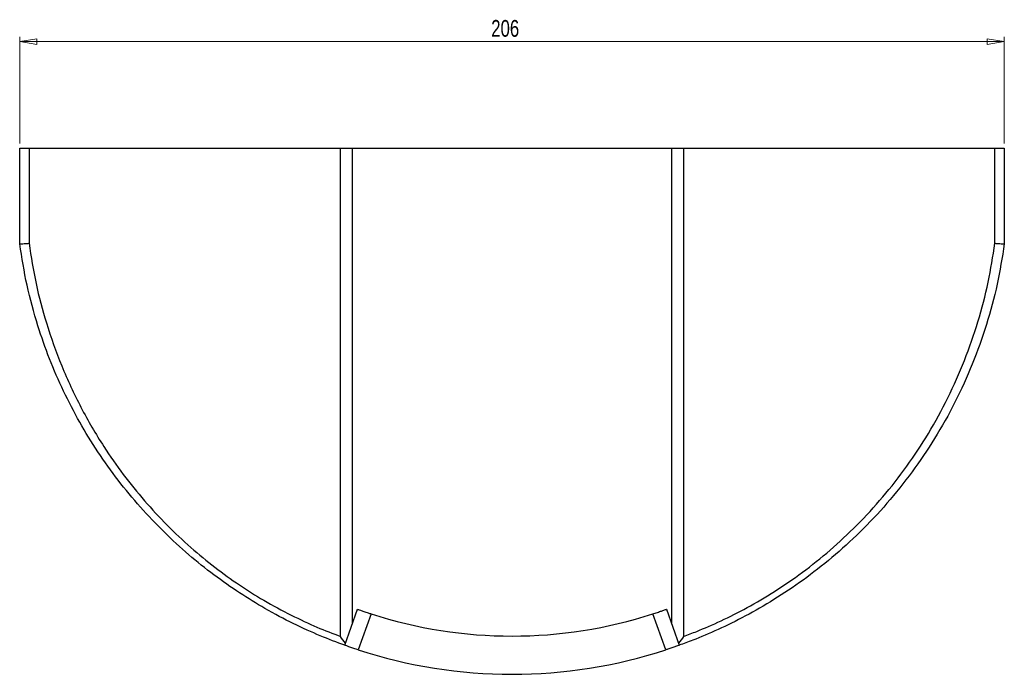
# Model space of a CAD drawing. Header units: millimetres. Extents: x 554 to 1023, y 304 to 810.
# Tile 4 of 4: x 554 to 760, y 673 to 810. Entities that reach past the tile are written whole.
import ezdxf

# ---------------------------------------------------------------- set-up
doc = ezdxf.new("R2010")
doc.units = ezdxf.units.MM
doc.styles.add('SLDTEXTSTYLE0', font='TXT', dxfattribs={"width": 0.75})
doc.dimstyles.new('SLDDIMSTYLE0', dxfattribs={"dimtxt": 3.5, "dimasz": 3.556, "dimexe": 0, "dimexo": 0.0625, "dimgap": 0.875, "dimtad": 1, "dimdec": 0, "dimrnd": 1e-09, "dimzin": 12, "dimdsep": 46, "dimtxsty": 'SLDTEXTSTYLE0', "dimblk1": 'CLOSED', "dimblk2": 'CLOSED', "dimsah": 1, "dimcen": 0.09, "dimadec": 0, "dimazin": 3, "dimtfac": 1, "dimtdec": 0, "dimtofl": 0, "dimtmove": 0, "dimatfit": 3, "dimldrblk": 'CLOSED', "dimfxl": 0, "dimfrac": 2, "dimtolj": 1, "dimtzin": 12, "dimarcsym": 0})

# ---------------------------------------------------------------- blocks, each defined once
blk = doc.blocks.new('_Closed')
at = {"color": 0, "linetype": 'ByBlock', "lineweight": -2}
for p, q in [((-1, 0.166667), (0, 0)), ((-1, 0.166667), (-1, -0.166667)), ((0, 0), (-1, -0.166667)), ((0, 0), (-1, 0))]:
    blk.add_line(p, q, dxfattribs=at)
blk = doc.blocks.new('_D_1')
at = {"color": 7, "linetype": 'Continuous', "lineweight": 0}
for p, q in [((553.98, 783.98), (553.98, 806.29)), ((759.98, 783.98), (759.98, 806.29)), ((553.98, 805.29), (759.98, 805.29))]:
    blk.add_line(p, q, dxfattribs=at)
at = {"color": 7, "linetype": 'Continuous', "lineweight": 18, "xscale": 3.556, "yscale": 3.556, "rotation": 180.0000000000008}
blk.add_blockref('_Closed', (553.98, 805.29, -25.65), dxfattribs=at)
at = {"color": 7, "linetype": 'Continuous', "lineweight": 18, "xscale": 3.556, "yscale": 3.556}
blk.add_blockref('_Closed', (759.98, 805.29, -25.65), dxfattribs=at)
at = {"color": 7, "linetype": 'Continuous', "lineweight": 18, "insert": (652.63, 809.8), "char_height": 3.5, "attachment_point": 1, "style": 'SLDTEXTSTYLE0'}
blk.add_mtext('206', dxfattribs=at)

msp = doc.modelspace()

# ---------------------------------------------------------------- linework, layer by layer
at = {"color": 7, "linetype": 'Continuous', "lineweight": 25}
for p, q in [((553.98, 762.98), (553.98, 782.98)), ((553.98, 782.98), (555.93, 782.98)), ((555.93, 782.98), (555.93, 763.11)), ((555.93, 782.98), (621.1, 782.98)), ((621.1, 680.9), (621.1, 782.98)), ((621.1, 782.98), (623.55, 782.98)), ((623.55, 782.98), (623.55, 683.44)), ((623.55, 782.98), (690.41, 782.98)), ((690.41, 683.44), (690.41, 782.98)), ((690.41, 782.98), (692.86, 782.98)), ((692.86, 782.98), (692.86, 680.9)), ((692.86, 782.98), (758.03, 782.98)), ((758.03, 763.11), (758.03, 782.98)), ((758.03, 782.98), (759.98, 782.98)), ((759.98, 782.98), (759.98, 762.98)), ((621.98, 679.05), (624.67, 686.58)), ((689.29, 686.58), (691.98, 679.05)), ((627.51, 685.61), (624.82, 678.08)), ((689.14, 678.08), (686.44, 685.61))]:
    msp.add_line(p, q, dxfattribs=at)
for radius, start, end in [(95.94, 252.1138, 287.8862), (103.94, 251.9758, 288.0242)]:
    msp.add_arc((656.98, 776.91), radius, start, end, dxfattribs=at)
for points, knots in [([(553.98, 762.98), (554, 762.98), (554.05, 762.98), (554.39, 763), (554.89, 763.04), (555.44, 763.08), (555.79, 763.1), (555.92, 763.11), (555.93, 763.11)], [0, 0, 0, 0, 0.217372, 0.434735, 0.652331, 0.870402, 0.992115, 1, 1, 1, 1]), ([(621.98, 679.05), (620.3, 679.67), (616.95, 680.93), (611.28, 683.49), (605.58, 686.49), (599.98, 689.93), (594.62, 693.68), (589.3, 697.92), (584.14, 702.67), (579.19, 707.88), (574.55, 713.48), (570.29, 719.41), (566.46, 725.66), (563.08, 732.17), (560.15, 738.91), (557.55, 746.29), (555.37, 754.31), (554.44, 760.09), (553.98, 762.98)], [0, 0, 0, 0, 0.068226, 0.136676, 0.204885, 0.263789, 0.322847, 0.381765, 0.441339, 0.501157, 0.561015, 0.620644, 0.679929, 0.739383, 0.798854, 0.858161, 0.92908, 1, 1, 1, 1]), ([(555.93, 763.11), (556.37, 760.3), (557.26, 754.68), (559.54, 746.1), (562.64, 737.41), (566.67, 728.74), (571.07, 721.18), (575.6, 714.71), (580.04, 709.22), (584.78, 704.11), (589.73, 699.45), (594.82, 695.28), (599.95, 691.6), (605.33, 688.22), (610.81, 685.27), (616.27, 682.74), (619.49, 681.51), (621.1, 680.9)], [0, 0, 0, 0, 0.070894, 0.141786, 0.221227, 0.300844, 0.380247, 0.439789, 0.49956, 0.559286, 0.618767, 0.677393, 0.736162, 0.794773, 0.863091, 0.931659, 1, 1, 1, 1]), ([(759.98, 762.98), (759.53, 760.16), (758.62, 754.46), (756.35, 746.06), (753.4, 737.8), (749.77, 729.83), (745.54, 722.28), (740.75, 715.21), (735.51, 708.66), (729.88, 702.67), (723.95, 697.31), (717.89, 692.59), (711.78, 688.49), (705.78, 685.07), (700.05, 682.26), (695.45, 680.32), (692.9, 679.38), (691.98, 679.05)], [0, 0, 0, 0, 0.069145, 0.13982, 0.210765, 0.281685, 0.352328, 0.42105, 0.489919, 0.558598, 0.625842, 0.693281, 0.760492, 0.82748, 0.894697, 0.961696, 1, 1, 1, 1]), ([(692.86, 680.9), (693.77, 681.24), (696.22, 682.16), (700.66, 684.08), (706.14, 686.83), (711.89, 690.19), (717.75, 694.21), (723.56, 698.85), (729.23, 704.11), (734.63, 709.99), (739.65, 716.41), (744.23, 723.34), (748.28, 730.75), (751.75, 738.58), (754.57, 746.67), (756.73, 754.86), (757.6, 760.39), (758.03, 763.11)], [0, 0, 0, 0, 0.039357, 0.106057, 0.172975, 0.23966, 0.306564, 0.373701, 0.440641, 0.50928, 0.578113, 0.6468, 0.717804, 0.78908, 0.860383, 0.931425, 1, 1, 1, 1]), ([(758.03, 763.11), (758.03, 763.11), (758.17, 763.1), (758.52, 763.08), (759.06, 763.04), (759.57, 763), (759.91, 762.98), (759.96, 762.98), (759.98, 762.98)], [0, 0, 0, 0, 0.0078849, 0.129598, 0.3476687, 0.5652652, 0.7826285, 1, 1, 1, 1]), ([(624.67, 686.58), (624.7, 686.57), (624.77, 686.54), (625.25, 686.37), (625.97, 686.12), (626.77, 685.85), (627.3, 685.68), (627.51, 685.61)], [0, 0, 0, 0, 0.214671, 0.429342, 0.644004, 0.858629, 1, 1, 1, 1]), ([(686.44, 685.61), (686.77, 685.72), (687.41, 685.93), (688.26, 686.22), (688.9, 686.44), (689.24, 686.56), (689.27, 686.57), (689.29, 686.58)], [0, 0, 0, 0, 0.214664, 0.429332, 0.643944, 0.858581, 1, 1, 1, 1]), ([(622.14, 679.5), (621.75, 679.96), (621.36, 680.42), (621.1, 680.9), (621.1, 680.9)], [0, 0, 0, 0, 0.994471, 1, 1, 1, 1]), ([(692.86, 680.9), (692.86, 680.9), (692.6, 680.42), (692.21, 679.96), (691.82, 679.5)], [0, 0, 0, 0, 0.005529, 1, 1, 1, 1]), ([(624.82, 678.08), (624.5, 678.18), (623.86, 678.39), (623.01, 678.68), (622.37, 678.91), (622.03, 679.03), (621.99, 679.04), (621.98, 679.05)], [0, 0, 0, 0, 0.214669, 0.42934, 0.643965, 0.85861, 1, 1, 1, 1]), ([(691.98, 679.05), (691.95, 679.03), (691.89, 679.01), (691.4, 678.84), (690.68, 678.59), (689.88, 678.32), (689.35, 678.14), (689.14, 678.08)], [0, 0, 0, 0, 0.214674, 0.429349, 0.644016, 0.858651, 1, 1, 1, 1])]:
    msp.add_open_spline(points, degree=3, knots=knots, dxfattribs=at)

# ---------------------------------------------------------------- dimensions: what is measured, and where the dimension line sits
at = {"color": 7, "linetype": 'Continuous', "lineweight": 18}
dim = msp.add_linear_dim(base=(759.98, 805.29), p1=(553.98, 782.98), p2=(759.98, 782.98), angle=0, dimstyle='SLDDIMSTYLE0', dxfattribs=at)
dim.commit()
dim.dimension.update_dxf_attribs({"geometry": '_D_1', "text_midpoint": (656.51, 805.29), "dimtype": 160})

doc.saveas('drawing.dxf')
